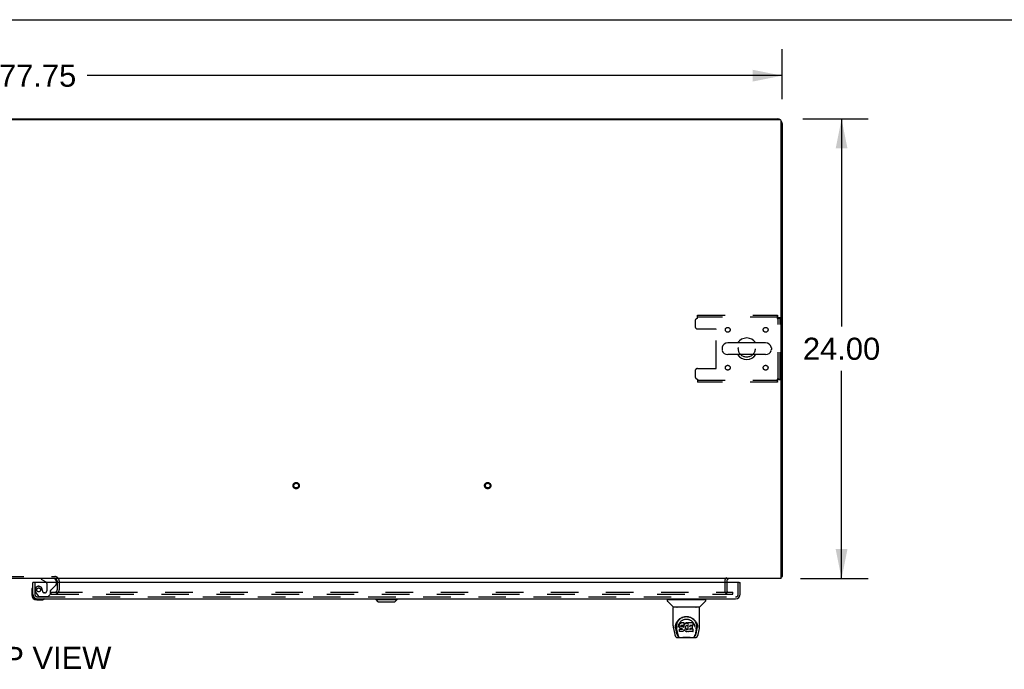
# Model space of a CAD drawing. Header units: inches. Extents: x 0 to 262, y 0 to 169.
# Tile 77 of 83: x 80 to 131, y 135 to 169. Entities that reach past the tile are written whole.
import ezdxf

# ---------------------------------------------------------------- set-up
doc = ezdxf.new("R2010")
doc.units = ezdxf.units.IN
doc.header["$LTSCALE"] = 14.384615
doc.header["$MEASUREMENT"] = 0
doc.linetypes.add('HIDDEN', pattern=[0.2, 0.1, -0.1])
doc.layers.get('0').update_dxf_attribs({"linetype": 'CONTINUOUS'})
for name, color, linetype in [('DEFAULT_2', 8, 'HIDDEN'), ('DIMENSIONS', 7, 'CONTINUOUS'), ('MAIN_RH_DOOR_ASSEMBLY', 7, 'CONTINUOUS')]:
    doc.layers.add(name, color=color, linetype=linetype)
doc.styles.get("Standard").update_dxf_attribs({"font": 'arial.ttf'})
doc.dimstyles.new('DIMSTYLE_1', dxfattribs={"dimtxt": 1.153846, "dimasz": 1.538462, "dimexe": 0.09, "dimexo": 0.07, "dimgap": 0.0375, "dimtad": 0, "dimtih": 1, "dimtoh": 1, "dimzin": 4, "dimdsep": 46, "dimtxsty": 'Standard', "dimblk": '_FILLED', "dimblk1": '_FILLED', "dimblk2": '_FILLED', "dimcen": 0.09, "dimadec": 3, "dimazin": 1, "dimtfac": 1, "dimtdec": 3, "dimtofl": 0, "dimtmove": 0, "dimatfit": 3, "dimldrblk": '_FILLED', "dimfxl": 0, "dimtolj": 1, "dimtzin": 4, "dimarcsym": 0})

# ---------------------------------------------------------------- blocks, each defined once
blk = doc.blocks.new('_FILLED')
at = {"color": 0, "linetype": 'ByBlock'}
blk.add_solid([(0, 0), (-1, 0.2), (-1, -0.2)], dxfattribs=at)
blk = doc.blocks.new('*D1')
at = {"layer": 'DIMENSIONS', "color": 2, "linetype": 'Continuous'}
for p, q in [((42.002, 165.073), (42.002, 167.692)), ((119.752, 165.073), (119.752, 167.692)), ((42.002, 166.308), (78.284, 166.308)), ((119.752, 166.308), (83.47, 166.308))]:
    blk.add_line(p, q, dxfattribs=at)
at = {"layer": 'DIMENSIONS', "color": 2, "linetype": 'Continuous', "xscale": 1.5384615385, "yscale": 1.5384615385, "zscale": 1.5384615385, "rotation": 180}
blk.add_blockref('_FILLED', (42.002, 166.308), dxfattribs=at)
at = {"layer": 'DIMENSIONS', "color": 2, "linetype": 'Continuous', "xscale": 1.5384615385, "yscale": 1.5384615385, "zscale": 1.5384615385}
blk.add_blockref('_FILLED', (119.752, 166.308), dxfattribs=at)
at = {"layer": 'DIMENSIONS', "color": 2, "linetype": 'Continuous', "insert": (80.877, 166.885), "char_height": 1.1538, "width": 4.03203, "attachment_point": 2, "line_spacing_factor": 0.9}
blk.add_mtext('77.75', dxfattribs=at)
blk = doc.blocks.new('*D2')
at = {"layer": 'DIMENSIONS', "color": 2, "linetype": 'Continuous'}
for p, q in [((120.829, 164.048), (124.236, 164.048)), ((122.852, 164.048), (122.852, 153.202)), ((122.852, 140.048), (122.852, 150.894)), ((120.715, 140.048), (124.236, 140.048))]:
    blk.add_line(p, q, dxfattribs=at)
at = {"layer": 'DIMENSIONS', "color": 2, "linetype": 'Continuous', "xscale": 1.5384615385, "yscale": 1.5384615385, "zscale": 1.5384615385}
for p, rotation in [((122.852, 164.048), 90), ((122.852, 140.048), 270)]:
    blk.add_blockref('_FILLED', p, dxfattribs=dict(at, rotation=rotation))
at = {"layer": 'DIMENSIONS', "color": 2, "linetype": 'Continuous', "insert": (122.852, 152.625), "char_height": 1.1538, "width": 4.03203, "attachment_point": 2, "line_spacing_factor": 0.9}
blk.add_mtext('24.00', dxfattribs=at)

msp = doc.modelspace()

# ---------------------------------------------------------------- linework, layer by layer
at = {"color": 7, "linetype": 'Continuous'}
for p, q in [((0, 169.231), (261.538, 169.231)), ((119.648, 163.996), (42.106, 163.996)), ((42.249, 164.048), (119.506, 164.048)), ((102.752, 164.048), (102.752, 163.996)), ((119.7, 140.048), (119.7, 163.944)), ((119.752, 163.802), (119.752, 140.152)), ((118.886, 152.354), (116.911, 152.354)), ((116.611, 152.092), (116.611, 152.005)), ((118.886, 151.742), (116.911, 151.742)), ((119.186, 152.092), (119.186, 152.005)), ((119.7, 140.048), (42.054, 140.048)), ((81.898, 139.906), (81.898, 139.844)), ((116.856, 139.906), (116.856, 139.844)), ((119.752, 140.152), (119.7, 140.152))]:
    msp.add_line(p, q, dxfattribs=at)
for points in [[(119.7, 140.132), (119.701, 140.132), (119.705, 140.134), (119.709, 140.135), (119.713, 140.136), (119.717, 140.137)], [(119.717, 140.137), (119.725, 140.138), (119.728, 140.139), (119.732, 140.14), (119.735, 140.14), (119.738, 140.141), (119.741, 140.142), (119.743, 140.143), (119.745, 140.144), (119.747, 140.145), (119.749, 140.146), (119.75, 140.147), (119.751, 140.148), (119.752, 140.149), (119.752, 140.151), (119.752, 140.152)]]:
    msp.add_lwpolyline(points, dxfattribs=at)
for centre, radius, start, end in [((119.506, 163.802), 0.246, 51.7355, 90), ((119.648, 163.944), 0.052, 0, 90), ((119.506, 163.802), 0.246, 0, 37.5), ((116.911, 152.048), 0.306, 90, 164.3697), ((117.898, 152.048), 0.562, 32.9567, 147.0433), ((118.886, 152.048), 0.306, 15.6303, 90), ((116.755, 152.092), 0.144, 164.3697, 180), ((116.755, 152.005), 0.144, 180, 195.6303), ((116.911, 152.048), 0.306, 195.6303, 270), ((117.898, 152.048), 0.562, 212.956, 327.044), ((118.886, 152.048), 0.306, 270, 344.3697), ((119.042, 152.092), 0.144, 0, 15.6303), ((119.042, 152.005), 0.144, 344.3697, 360), ((81.783, 139.933), 0.115, 64.7498, 90), ((116.999, 139.906), 0.142, 90, 180)]:
    msp.add_arc(centre, radius, start, end, dxfattribs=at)
at = {"color": 3, "linetype": 'Continuous'}
msp.add_arc((81.783, 139.933), 0.115, 0, 64.7498, dxfattribs=at)
at = {"layer": 'DEFAULT_2', "color": 8, "linetype": 'HIDDEN'}
for p, q in [((115.336, 153.798), (119.514, 153.798)), ((115.336, 153.631), (115.336, 153.798)), ((119.514, 153.798), (119.514, 153.694)), ((115.211, 153.506), (115.211, 153.205)), ((119.514, 153.694), (115.336, 153.694)), ((119.648, 153.664), (119.544, 153.664)), ((119.544, 150.432), (119.544, 153.664)), ((119.648, 150.432), (119.648, 153.664)), ((115.336, 153.08), (116.281, 153.08)), ((116.311, 151.047), (116.311, 153.05)), ((115.211, 150.892), (115.211, 150.59)), ((115.336, 151.017), (116.281, 151.017)), ((115.336, 150.465), (115.336, 150.298)), ((115.336, 150.402), (119.514, 150.402)), ((119.514, 150.298), (115.336, 150.298)), ((119.514, 150.298), (119.514, 150.402)), ((119.648, 150.432), (119.544, 150.432)), ((78.721, 140.152), (81.783, 140.152)), ((81.898, 139.933), (81.898, 139.906)), ((81.898, 139.844), (81.898, 139.455)), ((82.002, 139.933), (82.002, 139.455)), ((116.752, 139.906), (116.752, 139.422)), ((116.856, 139.844), (116.856, 139.422)), ((81.586, 139.34), (81.783, 139.34)), ((81.586, 139.236), (81.586, 139.34)), ((81.783, 139.34), (116.836, 139.34)), ((116.864, 139.34), (117.169, 139.34)), ((117.169, 139.236), (117.169, 139.34)), ((81.586, 139.236), (116.836, 139.236)), ((116.864, 139.236), (117.169, 139.236))]:
    msp.add_line(p, q, dxfattribs=at)
for points in [[(119.514, 153.798), (119.512, 153.797), (119.51, 153.794), (119.507, 153.789), (119.505, 153.782), (119.503, 153.773), (119.5, 153.762), (119.498, 153.749), (119.496, 153.735), (119.493, 153.72), (119.491, 153.704), (119.488, 153.686), (119.486, 153.668), (119.484, 153.65), (119.481, 153.631)], [(119.514, 153.694), (119.512, 153.694), (119.51, 153.693), (119.507, 153.691), (119.505, 153.688), (119.503, 153.685), (119.5, 153.681), (119.498, 153.676), (119.496, 153.671), (119.493, 153.665), (119.491, 153.659), (119.488, 153.652), (119.486, 153.645), (119.484, 153.638), (119.481, 153.631)], [(119.481, 153.631), (119.5, 153.634), (119.519, 153.636), (119.537, 153.638), (119.554, 153.641), (119.57, 153.643), (119.585, 153.645), (119.599, 153.648), (119.612, 153.65), (119.623, 153.652), (119.632, 153.655), (119.639, 153.657), (119.644, 153.66), (119.647, 153.662), (119.648, 153.664)], [(119.481, 153.631), (119.488, 153.634), (119.495, 153.636), (119.502, 153.638), (119.509, 153.641), (119.515, 153.643), (119.521, 153.645), (119.526, 153.648), (119.531, 153.65), (119.535, 153.652), (119.538, 153.655), (119.541, 153.657), (119.543, 153.66), (119.544, 153.662), (119.544, 153.664)], [(119.648, 150.432), (119.647, 150.435), (119.644, 150.437), (119.639, 150.439), (119.632, 150.442), (119.623, 150.444), (119.612, 150.446), (119.599, 150.449), (119.585, 150.451), (119.57, 150.453), (119.554, 150.456), (119.537, 150.458), (119.519, 150.461), (119.5, 150.463), (119.481, 150.465)], [(119.481, 150.465), (119.484, 150.458), (119.486, 150.451), (119.488, 150.444), (119.491, 150.438), (119.493, 150.432), (119.496, 150.426), (119.498, 150.421), (119.5, 150.416), (119.503, 150.412), (119.505, 150.409), (119.507, 150.406), (119.51, 150.404), (119.512, 150.403), (119.514, 150.402)], [(119.544, 150.432), (119.544, 150.435), (119.543, 150.437), (119.541, 150.439), (119.538, 150.442), (119.535, 150.444), (119.531, 150.446), (119.526, 150.449), (119.521, 150.451), (119.515, 150.453), (119.509, 150.456), (119.502, 150.458), (119.495, 150.461), (119.488, 150.463), (119.481, 150.465)], [(119.481, 150.465), (119.484, 150.447), (119.486, 150.428), (119.488, 150.41), (119.491, 150.393), (119.493, 150.376), (119.496, 150.361), (119.498, 150.347), (119.5, 150.335), (119.503, 150.324), (119.505, 150.315), (119.507, 150.308), (119.51, 150.302), (119.512, 150.299), (119.514, 150.298)]]:
    msp.add_lwpolyline(points, dxfattribs=at)
for centre, radius in [((116.909, 153.038), 0.125), ((118.888, 153.038), 0.125), ((117.898, 152.048), 0.438), ((116.909, 151.059), 0.125), ((118.888, 151.059), 0.125), ((94.377, 144.902), 0.164), ((94.377, 144.902), 0.124), ((104.377, 144.902), 0.164), ((104.377, 144.902), 0.124)]:
    msp.add_circle(centre, radius, dxfattribs=at)
for centre, radius, start, end in [((115.336, 153.506), 0.125, 90, 180), ((115.336, 153.205), 0.125, 180, 270), ((116.281, 153.05), 0.03, 0, 90), ((115.336, 150.892), 0.125, 90, 180), ((116.281, 151.047), 0.03, 270, 360), ((115.336, 150.59), 0.125, 180, 270), ((81.783, 139.933), 0.219, 0, 90), ((116.999, 139.906), 0.246, 130.9655, 180), ((81.783, 139.455), 0.219, 270, 360), ((81.783, 139.455), 0.115, 270, 360), ((116.939, 139.422), 0.186, 180, 270), ((116.939, 139.422), 0.0823, 180, 270)]:
    msp.add_arc(centre, radius, start, end, dxfattribs=at)
at = {"layer": 'MAIN_RH_DOOR_ASSEMBLY', "color": 7, "linetype": 'Continuous'}
for p, q in [((80.689, 139.844), (80.627, 139.844)), ((81.069, 140.048), (81.069, 140.009)), ((81.069, 140.009), (81.307, 139.871)), ((81.856, 139.844), (81.856, 139.891)), ((117.503, 139.844), (117.565, 139.844)), ((80.567, 139.45), (80.567, 139.193)), ((80.614, 139.585), (80.612, 139.578)), ((80.627, 139.237), (80.627, 139.193)), ((80.83, 138.99), (80.874, 138.99)), ((80.83, 138.93), (81.087, 138.93)), ((81.216, 138.975), (81.222, 138.977)), ((98.544, 138.951), (98.544, 138.99)), ((98.544, 138.951), (99.648, 138.951)), ((98.663, 138.833), (98.544, 138.951)), ((98.545, 138.951), (98.545, 138.99)), ((98.664, 138.833), (98.545, 138.951)), ((98.663, 138.833), (99.53, 138.833)), ((99.53, 138.833), (99.648, 138.951)), ((99.648, 138.951), (99.648, 138.99)), ((113.748, 138.943), (113.748, 138.888)), ((113.756, 138.951), (115.748, 138.951)), ((114.055, 138.566), (113.76, 138.861)), ((113.807, 138.951), (113.807, 138.99)), ((115.45, 138.566), (115.745, 138.861)), ((115.697, 138.951), (115.697, 138.99)), ((115.756, 138.943), (115.756, 138.888)), ((114.063, 137.578), (114.063, 138.541)), ((115.433, 138.549), (114.071, 138.549)), ((115.429, 138.557), (114.076, 138.557)), ((114.138, 138.557), (114.135, 138.553)), ((115.369, 138.553), (115.367, 138.557)), ((115.369, 138.553), (115.369, 138.553)), ((115.441, 137.578), (115.441, 138.541)), ((114.32, 137.833), (114.345, 137.867)), ((114.079, 137.434), (114.144, 137.129)), ((114.171, 137.493), (114.174, 137.551)), ((114.171, 137.494), (114.171, 137.493)), ((114.174, 137.551), (114.183, 137.605)), ((114.184, 137.611), (114.184, 137.557)), ((114.252, 137.161), (114.195, 137.438)), ((114.232, 137.504), (114.233, 137.478)), ((114.242, 137.413), (114.304, 137.11)), ((114.317, 137.507), (114.317, 137.507)), ((114.377, 137.63), (114.375, 137.606)), ((114.376, 137.571), (114.375, 137.606)), ((114.377, 137.546), (114.376, 137.571)), ((114.376, 137.571), (114.376, 137.571)), ((114.382, 137.656), (114.377, 137.63)), ((114.377, 137.596), (114.377, 137.63)), ((114.382, 137.522), (114.377, 137.546)), ((114.377, 137.546), (114.377, 137.546)), ((114.392, 137.68), (114.382, 137.656)), ((114.383, 137.621), (114.382, 137.656)), ((114.382, 137.522), (114.382, 137.521)), ((114.391, 137.498), (114.382, 137.521)), ((114.39, 137.405), (114.382, 137.397)), ((114.384, 137.284), (114.382, 137.397)), ((114.391, 137.277), (114.384, 137.283)), ((114.451, 137.406), (114.39, 137.405)), ((114.39, 137.369), (114.39, 137.405)), ((114.405, 137.477), (114.391, 137.498)), ((114.391, 137.498), (114.391, 137.498)), ((114.537, 137.277), (114.391, 137.277)), ((114.391, 137.277), (114.391, 137.277)), ((114.406, 137.702), (114.392, 137.68)), ((114.392, 137.645), (114.392, 137.68)), ((114.423, 137.459), (114.405, 137.477)), ((114.405, 137.477), (114.405, 137.477)), ((114.416, 137.712), (114.406, 137.702)), ((114.407, 137.666), (114.406, 137.702)), ((114.427, 137.719), (114.416, 137.712)), ((114.417, 137.675), (114.416, 137.712)), ((114.423, 137.459), (114.423, 137.458)), ((114.444, 137.445), (114.423, 137.458)), ((114.451, 137.73), (114.427, 137.719)), ((114.428, 137.683), (114.427, 137.719)), ((114.457, 137.44), (114.444, 137.445)), ((114.444, 137.445), (114.444, 137.445)), ((114.476, 137.738), (114.451, 137.73)), ((114.451, 137.693), (114.451, 137.73)), ((114.512, 137.406), (114.451, 137.406)), ((114.451, 137.369), (114.451, 137.406)), ((114.451, 137.369), (114.451, 137.367)), ((114.469, 137.438), (114.457, 137.44)), ((114.466, 137.574), (114.465, 137.56)), ((114.465, 137.553), (114.466, 137.572)), ((114.468, 137.587), (114.466, 137.574)), ((114.47, 137.58), (114.467, 137.583)), ((114.467, 137.548), (114.467, 137.583)), ((114.47, 137.59), (114.468, 137.587)), ((114.472, 137.593), (114.469, 137.59)), ((114.517, 137.437), (114.469, 137.438)), ((114.474, 137.577), (114.47, 137.58)), ((114.47, 137.544), (114.47, 137.58)), ((114.484, 137.596), (114.472, 137.593)), ((114.485, 137.574), (114.474, 137.577)), ((114.474, 137.54), (114.474, 137.577)), ((114.629, 137.738), (114.476, 137.738)), ((114.476, 137.701), (114.476, 137.738)), ((114.476, 137.701), (114.477, 137.7)), ((114.497, 137.597), (114.484, 137.596)), ((114.508, 137.574), (114.485, 137.574)), ((114.485, 137.537), (114.485, 137.574)), ((114.485, 137.535), (114.485, 137.537)), ((114.497, 137.598), (114.497, 137.597)), ((114.61, 137.597), (114.497, 137.597)), ((114.533, 137.573), (114.508, 137.574)), ((114.508, 137.538), (114.508, 137.574)), ((114.508, 137.536), (114.508, 137.538)), ((114.526, 137.407), (114.512, 137.406)), ((114.512, 137.369), (114.512, 137.406)), ((114.512, 137.369), (114.512, 137.368)), ((114.517, 137.437), (114.517, 137.438)), ((114.524, 137.437), (114.517, 137.437)), ((114.529, 137.435), (114.524, 137.437)), ((114.53, 137.409), (114.526, 137.407)), ((114.526, 137.37), (114.526, 137.407)), ((114.533, 137.432), (114.529, 137.435)), ((114.535, 137.414), (114.53, 137.409)), ((114.53, 137.373), (114.53, 137.409)), ((114.558, 137.568), (114.533, 137.573)), ((114.533, 137.536), (114.533, 137.573)), ((114.533, 137.535), (114.533, 137.536)), ((114.538, 137.427), (114.533, 137.432)), ((114.54, 137.421), (114.535, 137.414)), ((114.535, 137.378), (114.535, 137.414)), ((114.543, 137.415), (114.537, 137.427)), ((114.549, 137.278), (114.537, 137.277)), ((114.537, 137.277), (114.537, 137.277)), ((114.543, 137.39), (114.543, 137.415)), ((114.546, 137.402), (114.543, 137.415)), ((114.545, 137.395), (114.545, 137.405)), ((114.561, 137.282), (114.549, 137.278)), ((114.571, 137.562), (114.558, 137.568)), ((114.558, 137.531), (114.558, 137.568)), ((114.582, 137.297), (114.561, 137.283)), ((114.561, 137.283), (114.561, 137.282)), ((114.582, 137.554), (114.571, 137.562)), ((114.571, 137.525), (114.571, 137.562)), ((114.6, 137.536), (114.582, 137.554)), ((114.582, 137.518), (114.582, 137.554)), ((114.6, 137.314), (114.582, 137.297)), ((114.582, 137.297), (114.582, 137.297)), ((114.609, 137.521), (114.6, 137.536)), ((114.6, 137.5), (114.6, 137.536)), ((114.607, 137.324), (114.6, 137.314)), ((114.6, 137.314), (114.6, 137.314)), ((114.613, 137.335), (114.607, 137.324)), ((114.607, 137.324), (114.607, 137.324)), ((114.613, 137.563), (114.609, 137.521)), ((114.61, 137.485), (114.609, 137.521)), ((114.622, 137.598), (114.61, 137.597)), ((114.61, 137.597), (114.61, 137.598)), ((114.611, 137.478), (114.611, 137.479)), ((114.617, 137.586), (114.613, 137.563)), ((114.614, 137.529), (114.613, 137.563)), ((114.622, 137.358), (114.613, 137.336)), ((114.613, 137.336), (114.613, 137.335)), ((114.62, 137.598), (114.617, 137.586)), ((114.618, 137.551), (114.617, 137.586)), ((114.629, 137.382), (114.622, 137.358)), ((114.622, 137.358), (114.622, 137.358)), ((114.627, 137.61), (114.623, 137.598)), ((114.623, 137.574), (114.623, 137.6)), ((114.628, 137.625), (114.627, 137.611)), ((114.627, 137.611), (114.627, 137.61)), ((114.63, 137.649), (114.628, 137.625)), ((114.631, 137.631), (114.628, 137.622)), ((114.628, 137.625), (114.628, 137.625)), ((114.629, 137.393), (114.628, 137.394)), ((114.63, 137.683), (114.629, 137.738)), ((114.629, 137.703), (114.629, 137.738)), ((114.629, 137.392), (114.629, 137.393)), ((114.629, 137.393), (114.629, 137.393)), ((114.629, 137.391), (114.629, 137.392)), ((114.629, 137.392), (114.629, 137.392)), ((114.63, 137.39), (114.629, 137.382)), ((114.629, 137.382), (114.629, 137.382)), ((114.63, 137.649), (114.63, 137.683)), ((114.65, 137.354), (114.63, 137.39)), ((114.643, 137.651), (114.631, 137.631)), ((114.632, 137.595), (114.631, 137.631)), ((114.656, 137.67), (114.643, 137.651)), ((114.643, 137.616), (114.643, 137.651)), ((114.663, 137.336), (114.65, 137.354)), ((114.65, 137.354), (114.65, 137.354)), ((114.671, 137.688), (114.656, 137.67)), ((114.656, 137.635), (114.656, 137.67)), ((114.678, 137.319), (114.663, 137.336)), ((114.663, 137.336), (114.663, 137.336)), ((114.688, 137.705), (114.671, 137.688)), ((114.672, 137.652), (114.671, 137.688)), ((114.695, 137.304), (114.678, 137.319)), ((114.678, 137.319), (114.678, 137.319)), ((114.708, 137.719), (114.688, 137.705)), ((114.689, 137.668), (114.688, 137.705)), ((114.695, 137.499), (114.694, 137.472)), ((114.699, 137.524), (114.695, 137.499)), ((114.696, 137.495), (114.695, 137.499)), ((114.695, 137.46), (114.696, 137.495)), ((114.713, 137.29), (114.695, 137.304)), ((114.695, 137.304), (114.695, 137.304)), ((114.698, 137.483), (114.696, 137.495)), ((114.708, 137.459), (114.698, 137.483)), ((114.698, 137.448), (114.698, 137.483)), ((114.702, 137.536), (114.699, 137.524)), ((114.708, 137.546), (114.702, 137.535)), ((114.707, 137.424), (114.708, 137.459)), ((114.73, 137.729), (114.708, 137.719)), ((114.708, 137.683), (114.708, 137.719)), ((114.722, 137.568), (114.708, 137.546)), ((114.72, 137.436), (114.708, 137.459)), ((114.724, 137.284), (114.713, 137.29)), ((114.713, 137.29), (114.713, 137.29)), ((114.728, 137.427), (114.72, 137.436)), ((114.72, 137.401), (114.72, 137.436)), ((114.729, 137.577), (114.722, 137.568)), ((114.735, 137.281), (114.724, 137.284)), ((114.724, 137.284), (114.724, 137.284)), ((114.727, 137.391), (114.728, 137.427)), ((114.737, 137.419), (114.728, 137.427)), ((114.738, 137.583), (114.729, 137.577)), ((114.754, 137.734), (114.73, 137.729)), ((114.73, 137.692), (114.73, 137.729)), ((114.757, 137.275), (114.735, 137.281)), ((114.747, 137.412), (114.737, 137.419)), ((114.737, 137.382), (114.737, 137.419)), ((114.761, 137.593), (114.738, 137.583)), ((114.759, 137.407), (114.747, 137.412)), ((114.747, 137.375), (114.747, 137.412)), ((114.777, 137.737), (114.754, 137.734)), ((114.754, 137.697), (114.754, 137.734)), ((114.754, 137.696), (114.754, 137.697)), ((114.78, 137.272), (114.757, 137.275)), ((114.758, 137.371), (114.759, 137.407)), ((114.771, 137.405), (114.759, 137.407)), ((114.772, 137.596), (114.761, 137.593)), ((114.771, 137.405), (114.783, 137.405)), ((114.771, 137.368), (114.771, 137.405)), ((114.771, 137.367), (114.771, 137.368)), ((114.783, 137.596), (114.772, 137.596)), ((114.777, 137.737), (114.801, 137.736)), ((114.777, 137.7), (114.777, 137.737)), ((114.778, 137.698), (114.777, 137.7)), ((114.803, 137.276), (114.78, 137.272)), ((114.78, 137.273), (114.78, 137.272)), ((114.795, 137.593), (114.783, 137.596)), ((114.795, 137.407), (114.783, 137.405)), ((114.783, 137.368), (114.783, 137.405)), ((114.783, 137.366), (114.783, 137.368)), ((114.806, 137.588), (114.795, 137.593)), ((114.807, 137.41), (114.795, 137.407)), ((114.795, 137.37), (114.795, 137.407)), ((114.814, 137.734), (114.801, 137.736)), ((114.801, 137.699), (114.801, 137.736)), ((114.801, 137.698), (114.801, 137.699)), ((114.825, 137.282), (114.803, 137.276)), ((114.819, 137.416), (114.807, 137.41)), ((114.807, 137.374), (114.807, 137.41)), ((114.827, 137.73), (114.814, 137.734)), ((114.814, 137.697), (114.814, 137.734)), ((114.829, 137.423), (114.819, 137.416)), ((114.819, 137.379), (114.819, 137.416)), ((114.841, 137.636), (114.825, 137.596)), ((114.844, 137.294), (114.825, 137.282)), ((114.825, 137.282), (114.825, 137.282)), ((114.839, 137.722), (114.827, 137.73)), ((114.827, 137.693), (114.827, 137.73)), ((114.829, 137.386), (114.829, 137.423)), ((115.088, 137.736), (114.839, 137.736)), ((114.84, 137.687), (114.839, 137.736)), ((114.842, 137.639), (114.841, 137.638)), ((114.841, 137.638), (114.841, 137.638)), ((114.841, 137.638), (114.841, 137.637)), ((114.841, 137.637), (114.841, 137.637)), ((114.841, 137.637), (114.841, 137.637)), ((114.841, 137.637), (114.841, 137.637)), ((114.845, 137.384), (114.841, 137.636)), ((114.843, 137.644), (114.842, 137.643)), ((114.842, 137.643), (114.842, 137.641)), ((114.842, 137.641), (114.842, 137.64)), ((114.842, 137.64), (114.842, 137.639)), ((114.849, 137.294), (114.843, 137.294)), ((114.847, 137.375), (114.847, 137.376)), ((114.849, 137.285), (114.849, 137.294)), ((115.088, 137.277), (114.857, 137.277)), ((114.929, 137.441), (114.928, 137.367)), ((115.088, 137.402), (114.928, 137.402)), ((115.057, 137.441), (114.929, 137.441)), ((115.088, 137.597), (114.93, 137.597)), ((114.931, 137.597), (114.93, 137.539)), ((115.057, 137.573), (114.93, 137.573)), ((115.068, 137.453), (115.07, 137.56)), ((115.097, 137.285), (115.099, 137.391)), ((115.102, 137.611), (115.104, 137.72)), ((115.104, 137.75), (115.12, 137.726)), ((115.186, 137.538), (115.188, 137.507)), ((115.188, 137.507), (115.188, 137.507)), ((115.262, 137.41), (115.201, 137.11)), ((115.253, 137.161), (115.309, 137.438)), ((115.309, 137.656), (115.322, 137.605)), ((115.32, 137.611), (115.321, 137.557)), ((115.334, 137.493), (115.334, 137.494)), ((115.361, 137.129), (115.426, 137.434)), ((114.268, 136.975), (115.237, 136.975)), ((114.311, 137.053), (114.318, 137.053)), ((114.318, 137.053), (114.32, 137.045)), ((114.322, 137.041), (114.32, 137.045)), ((115.183, 137.041), (115.184, 137.045)), ((115.184, 137.045), (115.187, 137.053)), ((115.187, 137.053), (115.194, 137.053))]:
    msp.add_line(p, q, dxfattribs=at)
at = {"layer": 'MAIN_RH_DOOR_ASSEMBLY', "color": 3, "linetype": 'Continuous'}
for p, q in [((80.627, 139.237), (80.627, 139.844)), ((117.503, 139.844), (80.689, 139.844)), ((117.565, 139.237), (117.565, 139.844)), ((80.874, 138.99), (117.318, 138.99))]:
    msp.add_line(p, q, dxfattribs=at)
at = {"layer": 'MAIN_RH_DOOR_ASSEMBLY', "color": 8, "linetype": 'HIDDEN'}
for p, q in [((80.731, 139.844), (80.731, 139.237)), ((81.699, 140.048), (81.069, 140.048)), ((81.856, 139.769), (81.856, 139.844)), ((117.461, 139.237), (117.461, 139.844)), ((81.128, 139.405), (81.128, 139.394)), ((81.357, 139.785), (81.357, 139.405)), ((81.549, 139.241), (81.549, 139.42)), ((81.608, 139.479), (81.827, 139.698)), ((80.806, 139.293), (80.907, 139.149)), ((80.874, 139.094), (117.318, 139.094)), ((80.972, 139.115), (81.423, 139.115)), ((81.259, 139.307), (81.226, 139.307)), ((81.423, 139.115), (81.549, 139.241))]:
    msp.add_line(p, q, dxfattribs=at)
at = {"layer": 'MAIN_RH_DOOR_ASSEMBLY', "color": 7, "linetype": 'Continuous'}
for points in [[(114.134, 138.552), (114.134, 138.551), (114.133, 138.55), (114.133, 138.55), (114.133, 138.549), (114.133, 138.549)], [(114.135, 138.553), (114.135, 138.552), (114.134, 138.552)], [(115.37, 138.552), (115.37, 138.552), (115.369, 138.553)], [(115.371, 138.549), (115.372, 138.549), (115.372, 138.55), (115.371, 138.55), (115.371, 138.551), (115.37, 138.552)], [(114.183, 137.605), (114.196, 137.656), (114.213, 137.704), (114.233, 137.749), (114.256, 137.79), (114.282, 137.828), (114.31, 137.864), (114.34, 137.897), (114.374, 137.928), (114.41, 137.957), (114.449, 137.983), (114.49, 138.006), (114.532, 138.025), (114.576, 138.041), (114.62, 138.053), (114.664, 138.062), (114.708, 138.067), (114.753, 138.068), (114.797, 138.067), (114.841, 138.062), (114.885, 138.053), (114.929, 138.041), (114.973, 138.025), (115.015, 138.006), (115.056, 137.983), (115.095, 137.957), (115.131, 137.928), (115.164, 137.897), (115.195, 137.864), (115.223, 137.828), (115.249, 137.79), (115.272, 137.749), (115.292, 137.704), (115.309, 137.656)], [(114.232, 137.504), (114.23, 137.528), (114.231, 137.575), (114.237, 137.621), (114.246, 137.668), (114.26, 137.713), (114.277, 137.755), (114.297, 137.795), (114.32, 137.833)], [(114.345, 137.867), (114.372, 137.898), (114.4, 137.926)], [(114.384, 137.725), (114.401, 137.75), (114.419, 137.773), (114.439, 137.795), (114.46, 137.815), (114.482, 137.834), (114.506, 137.852), (114.531, 137.868), (114.558, 137.882), (114.585, 137.894), (114.612, 137.905), (114.64, 137.913), (114.668, 137.92), (114.696, 137.924), (114.724, 137.927), (114.752, 137.928), (114.78, 137.927), (114.808, 137.924), (114.836, 137.92), (114.864, 137.913), (114.892, 137.905), (114.92, 137.894), (114.947, 137.882), (114.973, 137.868), (114.998, 137.852), (115.022, 137.834), (115.045, 137.815), (115.066, 137.795), (115.085, 137.773), (115.104, 137.75)], [(114.4, 137.926), (114.43, 137.951), (114.461, 137.973), (114.492, 137.993)], [(114.492, 137.993), (114.524, 138.01), (114.556, 138.024), (114.588, 138.036)], [(114.588, 138.036), (114.621, 138.046), (114.653, 138.053), (114.686, 138.058), (114.719, 138.061), (114.751, 138.062), (114.784, 138.062), (114.816, 138.059), (114.849, 138.053), (114.881, 138.046)], [(114.881, 138.046), (114.914, 138.037), (114.946, 138.025), (114.978, 138.011)], [(114.978, 138.011), (115.01, 137.995), (115.041, 137.976), (115.071, 137.954), (115.101, 137.929), (115.13, 137.901), (115.157, 137.87), (115.183, 137.836), (115.206, 137.799), (115.227, 137.758), (115.244, 137.715), (115.258, 137.67), (115.268, 137.624), (115.273, 137.576)], [(114.063, 137.578), (114.064, 137.545), (114.067, 137.505), (114.073, 137.465), (114.079, 137.434)], [(114.184, 137.557), (114.185, 137.522), (114.189, 137.478), (114.195, 137.438)], [(114.233, 137.478), (114.235, 137.458), (114.238, 137.434), (114.242, 137.414)], [(114.317, 137.507), (114.319, 137.538), (114.324, 137.575)], [(114.324, 137.575), (114.333, 137.609), (114.343, 137.642), (114.355, 137.671)], [(114.355, 137.671), (114.369, 137.699), (114.384, 137.725)], [(114.376, 137.571), (114.376, 137.571), (114.376, 137.571), (114.377, 137.57), (114.377, 137.57), (114.378, 137.57), (114.378, 137.57)], [(114.377, 137.596), (114.378, 137.595), (114.378, 137.595), (114.378, 137.595), (114.379, 137.595), (114.379, 137.595), (114.379, 137.595)], [(114.377, 137.546), (114.377, 137.546), (114.378, 137.546), (114.378, 137.546), (114.378, 137.545), (114.379, 137.545), (114.379, 137.545)], [(114.382, 137.521), (114.382, 137.521), (114.382, 137.521), (114.383, 137.521), (114.383, 137.521), (114.384, 137.521)], [(114.382, 137.361), (114.383, 137.361), (114.383, 137.361), (114.383, 137.361), (114.384, 137.36), (114.384, 137.36), (114.384, 137.36)], [(114.383, 137.62), (114.383, 137.62), (114.383, 137.62), (114.383, 137.62), (114.384, 137.619), (114.384, 137.619), (114.384, 137.619)], [(114.384, 137.284), (114.384, 137.284), (114.384, 137.283)], [(114.384, 137.283), (114.384, 137.283), (114.385, 137.283), (114.385, 137.283), (114.386, 137.283)], [(114.39, 137.368), (114.39, 137.368), (114.39, 137.368), (114.39, 137.367), (114.39, 137.367), (114.391, 137.367), (114.391, 137.367)], [(114.391, 137.498), (114.391, 137.498), (114.392, 137.497), (114.392, 137.497), (114.393, 137.498)], [(114.391, 137.277), (114.391, 137.277), (114.391, 137.277), (114.391, 137.277), (114.391, 137.277), (114.391, 137.277), (114.392, 137.277)], [(114.392, 137.645), (114.392, 137.644), (114.393, 137.644), (114.393, 137.644), (114.393, 137.644), (114.394, 137.643), (114.394, 137.643)], [(114.405, 137.477), (114.405, 137.477), (114.405, 137.476), (114.406, 137.476), (114.406, 137.476), (114.407, 137.477)], [(114.407, 137.666), (114.407, 137.666), (114.407, 137.665), (114.408, 137.665), (114.408, 137.665), (114.408, 137.665), (114.408, 137.665)], [(114.417, 137.675), (114.417, 137.675), (114.417, 137.675), (114.417, 137.675), (114.417, 137.674), (114.418, 137.674), (114.418, 137.674)], [(114.423, 137.458), (114.423, 137.458), (114.423, 137.458), (114.424, 137.458), (114.424, 137.459)], [(114.428, 137.683), (114.428, 137.682), (114.428, 137.682), (114.428, 137.682), (114.428, 137.682), (114.428, 137.682), (114.429, 137.681)], [(114.444, 137.445), (114.444, 137.445), (114.445, 137.445), (114.445, 137.445)], [(114.451, 137.693), (114.451, 137.693), (114.451, 137.693), (114.451, 137.692), (114.451, 137.692), (114.451, 137.692), (114.451, 137.692)], [(114.457, 137.44), (114.457, 137.44), (114.457, 137.44), (114.457, 137.441)], [(114.463, 137.558), (114.464, 137.558), (114.464, 137.558), (114.464, 137.559), (114.465, 137.559), (114.465, 137.559), (114.465, 137.56)], [(114.463, 137.552), (114.464, 137.552), (114.464, 137.552), (114.465, 137.552), (114.465, 137.552), (114.465, 137.553), (114.465, 137.553)], [(114.464, 137.572), (114.464, 137.572), (114.465, 137.573), (114.465, 137.573), (114.466, 137.573), (114.466, 137.573), (114.466, 137.574)], [(114.465, 137.546), (114.465, 137.547), (114.466, 137.547), (114.466, 137.547), (114.466, 137.547), (114.467, 137.547), (114.467, 137.548)], [(114.466, 137.586), (114.467, 137.586), (114.467, 137.586), (114.467, 137.586), (114.468, 137.586), (114.468, 137.587)], [(114.468, 137.59), (114.469, 137.59), (114.469, 137.59), (114.469, 137.59), (114.469, 137.59)], [(114.468, 137.542), (114.469, 137.542), (114.469, 137.542), (114.469, 137.543), (114.469, 137.543), (114.469, 137.543), (114.47, 137.543)], [(114.469, 137.438), (114.469, 137.438), (114.469, 137.438), (114.47, 137.439)], [(114.471, 137.593), (114.472, 137.593), (114.472, 137.593), (114.472, 137.593), (114.472, 137.593)], [(114.473, 137.539), (114.473, 137.539), (114.473, 137.539), (114.473, 137.539), (114.473, 137.54), (114.473, 137.54), (114.473, 137.54)], [(114.484, 137.597), (114.484, 137.596), (114.484, 137.596), (114.484, 137.596)], [(114.524, 137.437), (114.524, 137.437), (114.524, 137.437), (114.524, 137.437)], [(114.526, 137.37), (114.526, 137.37), (114.526, 137.37), (114.526, 137.369), (114.526, 137.369), (114.526, 137.369), (114.526, 137.369)], [(114.529, 137.435), (114.529, 137.435), (114.529, 137.435), (114.53, 137.435)], [(114.531, 137.373), (114.531, 137.373), (114.531, 137.372), (114.531, 137.372), (114.531, 137.372), (114.531, 137.372), (114.532, 137.372)], [(114.533, 137.432), (114.534, 137.432), (114.534, 137.432), (114.534, 137.432), (114.535, 137.432)], [(114.535, 137.378), (114.535, 137.378), (114.535, 137.377), (114.536, 137.377), (114.536, 137.377), (114.536, 137.377), (114.537, 137.376)], [(114.538, 137.427), (114.538, 137.427), (114.538, 137.427), (114.539, 137.427), (114.539, 137.427)], [(114.543, 137.415), (114.544, 137.415), (114.544, 137.415), (114.544, 137.414), (114.545, 137.414), (114.545, 137.414)], [(114.543, 137.389), (114.544, 137.389), (114.544, 137.389), (114.544, 137.388), (114.544, 137.388), (114.545, 137.388), (114.545, 137.388)], [(114.545, 137.395), (114.546, 137.395), (114.546, 137.395), (114.546, 137.394), (114.546, 137.394), (114.547, 137.394), (114.547, 137.394)], [(114.546, 137.402), (114.546, 137.401), (114.546, 137.401), (114.546, 137.401), (114.547, 137.401), (114.547, 137.4), (114.548, 137.4)], [(114.549, 137.278), (114.549, 137.278), (114.549, 137.278), (114.549, 137.279)], [(114.558, 137.529), (114.558, 137.53), (114.558, 137.53), (114.558, 137.53), (114.558, 137.53), (114.558, 137.531), (114.558, 137.531)], [(114.561, 137.282), (114.561, 137.282), (114.561, 137.283), (114.561, 137.283)], [(114.57, 137.524), (114.57, 137.524), (114.57, 137.524), (114.57, 137.525), (114.57, 137.525), (114.571, 137.525), (114.571, 137.525)], [(114.58, 137.516), (114.581, 137.517), (114.581, 137.517), (114.581, 137.517), (114.581, 137.517), (114.581, 137.517), (114.582, 137.518)], [(114.582, 137.297), (114.582, 137.297), (114.582, 137.296), (114.581, 137.297), (114.581, 137.297)], [(114.598, 137.499), (114.599, 137.499), (114.599, 137.499), (114.599, 137.499), (114.599, 137.499), (114.6, 137.5), (114.6, 137.5)], [(114.6, 137.314), (114.6, 137.314), (114.6, 137.314), (114.599, 137.314), (114.599, 137.314), (114.598, 137.314)], [(114.607, 137.324), (114.607, 137.324), (114.607, 137.324), (114.606, 137.324), (114.606, 137.324)], [(114.611, 137.479), (114.611, 137.481), (114.61, 137.482), (114.61, 137.483), (114.61, 137.484)], [(114.613, 137.335), (114.613, 137.335), (114.612, 137.335), (114.612, 137.335), (114.611, 137.335)], [(114.616, 137.527), (114.615, 137.528), (114.615, 137.528), (114.614, 137.528), (114.614, 137.528), (114.614, 137.528), (114.614, 137.529)], [(114.619, 137.55), (114.619, 137.55), (114.619, 137.55), (114.618, 137.55), (114.618, 137.551), (114.618, 137.551), (114.618, 137.551)], [(114.622, 137.358), (114.622, 137.358), (114.622, 137.358), (114.621, 137.358), (114.621, 137.357), (114.62, 137.357)], [(114.622, 137.598), (114.622, 137.598), (114.622, 137.598), (114.621, 137.598), (114.621, 137.599)], [(114.623, 137.598), (114.622, 137.598), (114.622, 137.598), (114.622, 137.598)], [(114.625, 137.572), (114.625, 137.572), (114.625, 137.572), (114.624, 137.573), (114.624, 137.573), (114.624, 137.573), (114.623, 137.574)], [(114.627, 137.61), (114.627, 137.61), (114.626, 137.61), (114.626, 137.61), (114.625, 137.61), (114.625, 137.61)], [(114.628, 137.625), (114.628, 137.624), (114.628, 137.624), (114.628, 137.624), (114.627, 137.624), (114.627, 137.623), (114.626, 137.623)], [(114.628, 137.701), (114.628, 137.701), (114.628, 137.701), (114.627, 137.701), (114.627, 137.7), (114.627, 137.7), (114.627, 137.7)], [(114.629, 137.382), (114.629, 137.382), (114.629, 137.382), (114.628, 137.381), (114.628, 137.381), (114.628, 137.381), (114.627, 137.381)], [(114.63, 137.649), (114.63, 137.649), (114.629, 137.648), (114.629, 137.648), (114.629, 137.648), (114.628, 137.648), (114.628, 137.648)], [(114.628, 137.394), (114.628, 137.395), (114.628, 137.395)], [(114.629, 137.39), (114.629, 137.391), (114.629, 137.391), (114.629, 137.391), (114.629, 137.391), (114.629, 137.391), (114.629, 137.391), (114.629, 137.391)], [(114.63, 137.39), (114.63, 137.39), (114.63, 137.39), (114.63, 137.39), (114.629, 137.39)], [(114.634, 137.594), (114.633, 137.594), (114.633, 137.594), (114.633, 137.594), (114.632, 137.595), (114.632, 137.595), (114.632, 137.595)], [(114.645, 137.614), (114.644, 137.614), (114.644, 137.615), (114.644, 137.615), (114.644, 137.615), (114.643, 137.615), (114.643, 137.616)], [(114.65, 137.354), (114.65, 137.354), (114.65, 137.354), (114.651, 137.354), (114.651, 137.354)], [(114.658, 137.633), (114.658, 137.633), (114.657, 137.634), (114.657, 137.634), (114.657, 137.634), (114.657, 137.634), (114.656, 137.635)], [(114.663, 137.336), (114.663, 137.335), (114.663, 137.335), (114.664, 137.335), (114.664, 137.335), (114.664, 137.335)], [(114.673, 137.651), (114.673, 137.651), (114.672, 137.651), (114.672, 137.651), (114.672, 137.652), (114.672, 137.652), (114.671, 137.652)], [(114.678, 137.319), (114.678, 137.319), (114.679, 137.318), (114.679, 137.319), (114.68, 137.319)], [(114.69, 137.667), (114.69, 137.667), (114.689, 137.667), (114.689, 137.668), (114.689, 137.668), (114.689, 137.668), (114.689, 137.668)], [(114.694, 137.472), (114.694, 137.472), (114.694, 137.472), (114.693, 137.471), (114.693, 137.471), (114.693, 137.471), (114.692, 137.471)], [(114.695, 137.499), (114.695, 137.498), (114.695, 137.498), (114.695, 137.498), (114.694, 137.498), (114.694, 137.497), (114.693, 137.497)], [(114.695, 137.46), (114.695, 137.46), (114.695, 137.459), (114.694, 137.459), (114.694, 137.459), (114.693, 137.459), (114.693, 137.459)], [(114.695, 137.304), (114.695, 137.303), (114.696, 137.303), (114.696, 137.304), (114.696, 137.304)], [(114.698, 137.448), (114.697, 137.447), (114.697, 137.447), (114.697, 137.447), (114.697, 137.447), (114.696, 137.446), (114.696, 137.446)], [(114.699, 137.524), (114.699, 137.524), (114.698, 137.524), (114.698, 137.523), (114.697, 137.523), (114.697, 137.523)], [(114.702, 137.535), (114.702, 137.535), (114.702, 137.535), (114.701, 137.535), (114.701, 137.535), (114.7, 137.535)], [(114.707, 137.423), (114.707, 137.423), (114.707, 137.423), (114.706, 137.423), (114.706, 137.422), (114.706, 137.422), (114.705, 137.422)], [(114.708, 137.546), (114.708, 137.546), (114.707, 137.546), (114.707, 137.546), (114.706, 137.546)], [(114.709, 137.681), (114.709, 137.681), (114.709, 137.682), (114.709, 137.682), (114.708, 137.682), (114.708, 137.682), (114.708, 137.683)], [(114.713, 137.29), (114.714, 137.29), (114.714, 137.29), (114.714, 137.29), (114.714, 137.29)], [(114.718, 137.399), (114.718, 137.399), (114.719, 137.4), (114.719, 137.4), (114.719, 137.4), (114.719, 137.4), (114.719, 137.401)], [(114.722, 137.568), (114.722, 137.568), (114.721, 137.568), (114.721, 137.568), (114.721, 137.568), (114.72, 137.568)], [(114.724, 137.284), (114.724, 137.284), (114.724, 137.284), (114.725, 137.285)], [(114.726, 137.39), (114.726, 137.39), (114.727, 137.39), (114.727, 137.39), (114.727, 137.39), (114.727, 137.391), (114.728, 137.391)], [(114.729, 137.577), (114.729, 137.577), (114.728, 137.577), (114.728, 137.577), (114.728, 137.577)], [(114.731, 137.691), (114.731, 137.691), (114.731, 137.691), (114.731, 137.691), (114.731, 137.692), (114.731, 137.692), (114.73, 137.692)], [(114.735, 137.281), (114.735, 137.281), (114.735, 137.281), (114.735, 137.281)], [(114.736, 137.381), (114.736, 137.381), (114.736, 137.381), (114.736, 137.382), (114.737, 137.382), (114.737, 137.382), (114.737, 137.382)], [(114.738, 137.583), (114.738, 137.583), (114.737, 137.583), (114.737, 137.584)], [(114.746, 137.374), (114.746, 137.374), (114.747, 137.374), (114.747, 137.375), (114.747, 137.375), (114.747, 137.375), (114.747, 137.375)], [(114.757, 137.275), (114.757, 137.275), (114.757, 137.275), (114.757, 137.276)], [(114.758, 137.369), (114.758, 137.369), (114.758, 137.37), (114.758, 137.37), (114.758, 137.37), (114.758, 137.37), (114.758, 137.371)], [(114.761, 137.593), (114.761, 137.593), (114.761, 137.593), (114.761, 137.594)], [(114.772, 137.596), (114.772, 137.596), (114.772, 137.596), (114.772, 137.596)], [(114.783, 137.596), (114.783, 137.596), (114.783, 137.596), (114.783, 137.596)], [(114.795, 137.593), (114.795, 137.593), (114.795, 137.593), (114.795, 137.593)], [(114.796, 137.368), (114.796, 137.369), (114.796, 137.369), (114.796, 137.369), (114.796, 137.369), (114.795, 137.369), (114.795, 137.37)], [(114.802, 137.276), (114.802, 137.276), (114.803, 137.276), (114.803, 137.276)], [(114.806, 137.588), (114.807, 137.588), (114.809, 137.588), (114.811, 137.587), (114.813, 137.587), (114.815, 137.588), (114.817, 137.588), (114.819, 137.589), (114.821, 137.591), (114.822, 137.592), (114.824, 137.594), (114.825, 137.596), (114.825, 137.596)], [(114.807, 137.589), (114.807, 137.589), (114.807, 137.588), (114.806, 137.588)], [(114.808, 137.372), (114.808, 137.373), (114.808, 137.373), (114.808, 137.373), (114.808, 137.373), (114.808, 137.373), (114.807, 137.374)], [(114.814, 137.696), (114.814, 137.696), (114.814, 137.696), (114.814, 137.697), (114.814, 137.697), (114.814, 137.697), (114.814, 137.697)], [(114.82, 137.378), (114.82, 137.378), (114.819, 137.378), (114.819, 137.378), (114.819, 137.379), (114.819, 137.379), (114.819, 137.379)], [(114.824, 137.283), (114.824, 137.283), (114.825, 137.282), (114.825, 137.282)], [(114.826, 137.692), (114.826, 137.692), (114.826, 137.692), (114.827, 137.693), (114.827, 137.693), (114.827, 137.693), (114.827, 137.693)], [(114.844, 137.42), (114.844, 137.421), (114.843, 137.422), (114.842, 137.422), (114.842, 137.423), (114.841, 137.423), (114.84, 137.424), (114.839, 137.424), (114.839, 137.424), (114.838, 137.425), (114.837, 137.425), (114.836, 137.425), (114.835, 137.425)], [(114.842, 137.698), (114.841, 137.698), (114.841, 137.698), (114.841, 137.698), (114.841, 137.699), (114.84, 137.699), (114.84, 137.699)], [(114.842, 137.682), (114.842, 137.682), (114.841, 137.683), (114.841, 137.683), (114.841, 137.684), (114.841, 137.684), (114.84, 137.685)], [(114.841, 137.637), (114.841, 137.636), (114.841, 137.636)], [(114.841, 137.636), (114.841, 137.636), (114.841, 137.636), (114.841, 137.636)], [(114.843, 137.294), (114.843, 137.294), (114.843, 137.294), (114.843, 137.294), (114.843, 137.294), (114.843, 137.294), (114.843, 137.294)], [(114.847, 137.376), (114.846, 137.379), (114.846, 137.38), (114.845, 137.382)], [(114.851, 137.294), (114.85, 137.294), (114.85, 137.294), (114.85, 137.294), (114.85, 137.294), (114.849, 137.294), (114.849, 137.294)], [(114.849, 137.285), (114.849, 137.283), (114.85, 137.281), (114.851, 137.28), (114.852, 137.278), (114.853, 137.278), (114.855, 137.277), (114.857, 137.277), (114.857, 137.277)], [(114.926, 137.364), (114.926, 137.364), (114.926, 137.364), (114.927, 137.364), (114.927, 137.365), (114.927, 137.365), (114.927, 137.365)], [(114.927, 137.442), (114.927, 137.442), (114.928, 137.442), (114.928, 137.441), (114.928, 137.441), (114.928, 137.441), (114.929, 137.441)], [(114.928, 137.535), (114.928, 137.535), (114.928, 137.536), (114.928, 137.536), (114.929, 137.536), (114.929, 137.536), (114.929, 137.537)], [(114.929, 137.598), (114.929, 137.597), (114.929, 137.597), (114.929, 137.597), (114.93, 137.597), (114.93, 137.597), (114.93, 137.597)], [(115.057, 137.441), (115.058, 137.441), (115.06, 137.442), (115.062, 137.442), (115.063, 137.443), (115.065, 137.444), (115.066, 137.446), (115.067, 137.447), (115.068, 137.449), (115.068, 137.451), (115.068, 137.453)], [(115.088, 137.597), (115.089, 137.597), (115.091, 137.597), (115.093, 137.598), (115.095, 137.599), (115.097, 137.601), (115.099, 137.602), (115.1, 137.604), (115.101, 137.607), (115.102, 137.609), (115.102, 137.611)], [(115.088, 137.277), (115.089, 137.277), (115.091, 137.277), (115.092, 137.278), (115.094, 137.279), (115.095, 137.28), (115.096, 137.281), (115.097, 137.283), (115.097, 137.285)], [(115.12, 137.726), (115.136, 137.699), (115.15, 137.672)], [(115.15, 137.672), (115.162, 137.642), (115.172, 137.609), (115.18, 137.575), (115.186, 137.538)], [(115.262, 137.411), (115.263, 137.414), (115.263, 137.417), (115.264, 137.42), (115.264, 137.422), (115.265, 137.425), (115.265, 137.428), (115.266, 137.431), (115.266, 137.434), (115.267, 137.437), (115.267, 137.441), (115.268, 137.444), (115.268, 137.448), (115.269, 137.451), (115.269, 137.455), (115.27, 137.458), (115.27, 137.462), (115.27, 137.466), (115.271, 137.469), (115.271, 137.473), (115.271, 137.477), (115.273, 137.504)], [(115.273, 137.576), (115.274, 137.529), (115.273, 137.504)], [(115.309, 137.438), (115.316, 137.478), (115.32, 137.522), (115.321, 137.557)], [(115.322, 137.605), (115.331, 137.551), (115.334, 137.493)], [(115.426, 137.434), (115.432, 137.464), (115.437, 137.504), (115.441, 137.544), (115.441, 137.578)], [(114.144, 137.129), (114.147, 137.116), (114.151, 137.097), (114.156, 137.081), (114.162, 137.066), (114.167, 137.052), (114.173, 137.04), (114.18, 137.028), (114.187, 137.018), (114.195, 137.008), (114.204, 136.999), (114.214, 136.991), (114.226, 136.985), (114.238, 136.98), (114.251, 136.976)], [(114.251, 136.976), (114.264, 136.975), (114.268, 136.975)], [(114.252, 137.161), (114.256, 137.144), (114.26, 137.126), (114.265, 137.11), (114.271, 137.095), (114.277, 137.082), (114.283, 137.071), (114.29, 137.063), (114.298, 137.057), (114.305, 137.054), (114.311, 137.053)], [(114.304, 137.11), (114.306, 137.1), (114.309, 137.087), (114.312, 137.075), (114.315, 137.064), (114.318, 137.053)], [(114.358, 137.023), (114.353, 137.022), (114.348, 137.023), (114.343, 137.024), (114.338, 137.026), (114.334, 137.028), (114.33, 137.03), (114.327, 137.033), (114.324, 137.037), (114.322, 137.041), (114.322, 137.041)], [(114.322, 137.041), (114.327, 137.03), (114.334, 137.018), (114.34, 137.008), (114.347, 137), (114.354, 136.992), (114.362, 136.986), (114.371, 136.981), (114.38, 136.977), (114.39, 136.975), (114.397, 136.975)], [(114.482, 136.975), (114.503, 136.975), (114.526, 136.977), (114.551, 136.979), (114.577, 136.981), (114.604, 136.984), (114.632, 136.987), (114.661, 136.989), (114.691, 136.991), (114.721, 136.992), (114.752, 136.992), (114.783, 136.992), (114.813, 136.991), (114.843, 136.989), (114.872, 136.987), (114.9, 136.984), (114.927, 136.981), (114.954, 136.979), (114.978, 136.977), (115.001, 136.975), (115.023, 136.975)], [(114.482, 136.975), (114.506, 136.975), (114.534, 136.977), (114.564, 136.979), (114.594, 136.982), (114.625, 136.985), (114.656, 136.987), (114.688, 136.989), (114.72, 136.99), (114.752, 136.991), (114.784, 136.99), (114.816, 136.989), (114.848, 136.987), (114.88, 136.985), (114.91, 136.982), (114.94, 136.979), (114.97, 136.977), (114.999, 136.975), (115.023, 136.975)], [(115.108, 136.975), (115.115, 136.975), (115.125, 136.977), (115.134, 136.981), (115.143, 136.986), (115.151, 136.993), (115.158, 137), (115.165, 137.009), (115.171, 137.019), (115.178, 137.03), (115.183, 137.041)], [(115.147, 137.023), (115.152, 137.022), (115.157, 137.023), (115.162, 137.024), (115.166, 137.026), (115.171, 137.028), (115.174, 137.03), (115.178, 137.033), (115.181, 137.037), (115.183, 137.041), (115.183, 137.041)], [(115.187, 137.053), (115.19, 137.064), (115.193, 137.076), (115.196, 137.088), (115.199, 137.1), (115.201, 137.11)], [(115.194, 137.053), (115.2, 137.054), (115.207, 137.057), (115.215, 137.063), (115.222, 137.071), (115.228, 137.082), (115.234, 137.095), (115.239, 137.11), (115.245, 137.126), (115.249, 137.144), (115.253, 137.161)], [(115.237, 136.975), (115.24, 136.975), (115.253, 136.976)], [(115.253, 136.976), (115.266, 136.979), (115.278, 136.984), (115.29, 136.991), (115.3, 136.999), (115.309, 137.008), (115.318, 137.017), (115.325, 137.028), (115.331, 137.039), (115.337, 137.052), (115.343, 137.065), (115.348, 137.081), (115.353, 137.097), (115.358, 137.116), (115.361, 137.129)]]:
    msp.add_lwpolyline(points, dxfattribs=at)
at = {"layer": 'MAIN_RH_DOOR_ASSEMBLY', "color": 8, "linetype": 'HIDDEN'}
msp.add_circle((80.931, 139.457), 0.101, dxfattribs=at)
at = {"layer": 'MAIN_RH_DOOR_ASSEMBLY', "color": 7, "linetype": 'Continuous'}
for centre, radius, start, end in [((81.257, 139.785), 0.1, 36.5468, 59.908), ((81.699, 139.891), 0.157, 79.8896, 90), ((81.699, 139.891), 0.157, 0, 68.6178), ((80.817, 139.45), 0.25, 149.1101, 180), ((80.616, 139.57), 0.015, 96.3796, 149.1101), ((80.612, 139.57), 0.015, 0, 83.6204), ((80.83, 139.193), 0.263, 180, 270), ((80.83, 139.193), 0.203, 180, 270), ((81.087, 139.18), 0.25, 270, 300.8899), ((81.207, 138.975), 0.015, 6.3796, 90), ((81.207, 138.979), 0.015, 300.8899, 353.6204), ((113.756, 138.943), 0.00787, 90, 180), ((113.788, 138.888), 0.0394, 180, 225), ((115.717, 138.888), 0.0394, 315, 360), ((115.748, 138.943), 0.00787, 0, 90), ((114.076, 138.587), 0.0295, 225, 270), ((114.071, 138.541), 0.00787, 90, 180), ((114.245, 138.569), 0.0197, 270, 323.006), ((115.26, 138.569), 0.0197, 216.994, 270), ((115.429, 138.587), 0.0295, 270, 315), ((115.433, 138.541), 0.00787, 0, 90)]:
    msp.add_arc(centre, radius, start, end, dxfattribs=at)
at = {"layer": 'MAIN_RH_DOOR_ASSEMBLY', "color": 8, "linetype": 'HIDDEN'}
for centre, radius, start, end in [((81.257, 139.785), 0.1, 0, 36.5468), ((81.699, 139.891), 0.157, 68.6178, 79.8896), ((80.931, 139.457), 0.187, 17.8482, 196.8439), ((81.122, 139.515), 0.386, 196.8439, 215.1), ((80.735, 139.394), 0.393, 1.6607, 17.9298), ((81.226, 139.405), 0.098, 180, 270), ((81.259, 139.405), 0.098, 270, 360), ((81.588, 139.42), 0.039, 111.6096, 180), ((81.537, 139.549), 0.1, 291.6096, 315), ((81.756, 139.769), 0.1, 315, 360), ((80.874, 139.237), 0.142, 180, 270), ((80.972, 139.194), 0.079, 215.1, 270), ((117.318, 139.237), 0.142, 270, 360)]:
    msp.add_arc(centre, radius, start, end, dxfattribs=at)
at = {"layer": 'MAIN_RH_DOOR_ASSEMBLY', "color": 3, "linetype": 'Continuous'}
for centre, start, end in [((80.874, 139.237), 180, 270), ((117.318, 139.237), 270, 360)]:
    msp.add_arc(centre, 0.246, start, end, dxfattribs=at)
at = {"layer": 'MAIN_RH_DOOR_ASSEMBLY', "color": 7, "linetype": 'Continuous'}
for centre, major_axis, ratio, start_param, end_param in [((114.384, 137.364), (0.00133, 0.0034), 0.413699, -3.931587, -3.404362), ((114.387, 137.632), (0.004, 0.0113), 0.082603, -3.358849, -3.237788), ((114.393, 137.37), (0.00243, 0.00249), 0.565489, -3.661377, -3.398136), ((114.397, 137.653), (0.00493, 0.00872), 0.139701, -3.375731, -3.231538), ((114.414, 137.674), (0.00667, 0.00805), 0.161626, -3.329134, -3.201937), ((114.463, 137.562), (-0.00245, 0.00904), 0.086305, -3.009796, -2.851612), ((114.463, 137.554), (-0.00334, 0.00617), 0.202659, -3.013778, -2.795609), ((114.464, 137.549), (-0.0051, 0.00558), 0.236803, -3.069215, -2.893885), ((114.468, 137.544), (0.00537, -0.00361), 0.301523, 0.056707, 0.196496), ((114.537, 137.378), (0.00623, 0.00529), 0.230667, 2.952001, 3.091843), ((114.547, 137.396), (0.00377, 0.00659), 0.191545, -3.454301, -3.256285), ((114.548, 137.403), (0.00243, 0.00802), 0.107328, -3.463611, -3.284363), ((114.593, 137.508), (-0.00628, 0.00793), 0.164287, -3.076154, -2.942496), ((114.612, 137.482), (-0.00129, 0.00383), 0.306196, 0.760017, 1.08509), ((114.627, 137.703), (-0.00006, 0.00283), 0.69468, -2.388692, -1.626091), ((114.713, 137.41), (-0.00646, 0.00915), 0.140046, -3.074302, -2.951316), ((114.835, 137.414), (0, 0.0108), 0.999848, 0, 0.641022), ((114.842, 137.701), (-0.00005, 0.00283), 0.694711, -4.711973, -3.921462), ((114.842, 137.685), (-0.00119, 0.00309), 0.517372, 0.955426, 1.594301), ((114.847, 137.38), (-0.00163, 0.00422), 0.284259, 0.65996, 1.068541), ((114.926, 137.367), (0.00005, 0.00283), 0.694711, -2.361723, -1.571213), ((114.928, 137.539), (0.00005, 0.00283), 0.694711, -2.361723, -1.571213), ((115.057, 137.56), (0, 0.0133), 0.999848, -1.588252, 0), ((115.088, 137.72), (0, 0.0161), 0.999848, -1.588252, 0), ((115.088, 137.391), (0, 0.0104), 0.999848, -1.588252, 0)]:
    msp.add_ellipse(centre, major_axis=major_axis, ratio=ratio, start_param=start_param, end_param=end_param, dxfattribs=at)

# ---------------------------------------------------------------- texts
at = {"layer": 'DIMENSIONS', "color": 2, "linetype": 'Continuous', "insert": (80.789, 136.485), "char_height": 1.1538, "width": 7.86245, "attachment_point": 2, "line_spacing_factor": 0.9}
msp.add_mtext('TOP VIEW', dxfattribs=at)

# ---------------------------------------------------------------- dimensions: what is measured, and where the dimension line sits
at = {"layer": 'DIMENSIONS', "color": 2, "linetype": 'Continuous'}
for base, p1, p2, angle, picture, middle in [((42.002, 166.308), (119.752, 167.762), (42.002, 167.762), 180, '*D1', (80.881, 166.293)), ((122.852, 164.048), (120.645, 140.048), (120.759, 164.048), 90, '*D2', (122.836, 152.042))]:
    dim = msp.add_linear_dim(base=base, p1=p1, p2=p2, angle=angle, dimstyle='DIMSTYLE_1', dxfattribs=at)
    dim.commit()
    dim.dimension.update_dxf_attribs({"geometry": picture, "text_midpoint": middle, "dimtype": 160})

doc.saveas('drawing.dxf')
